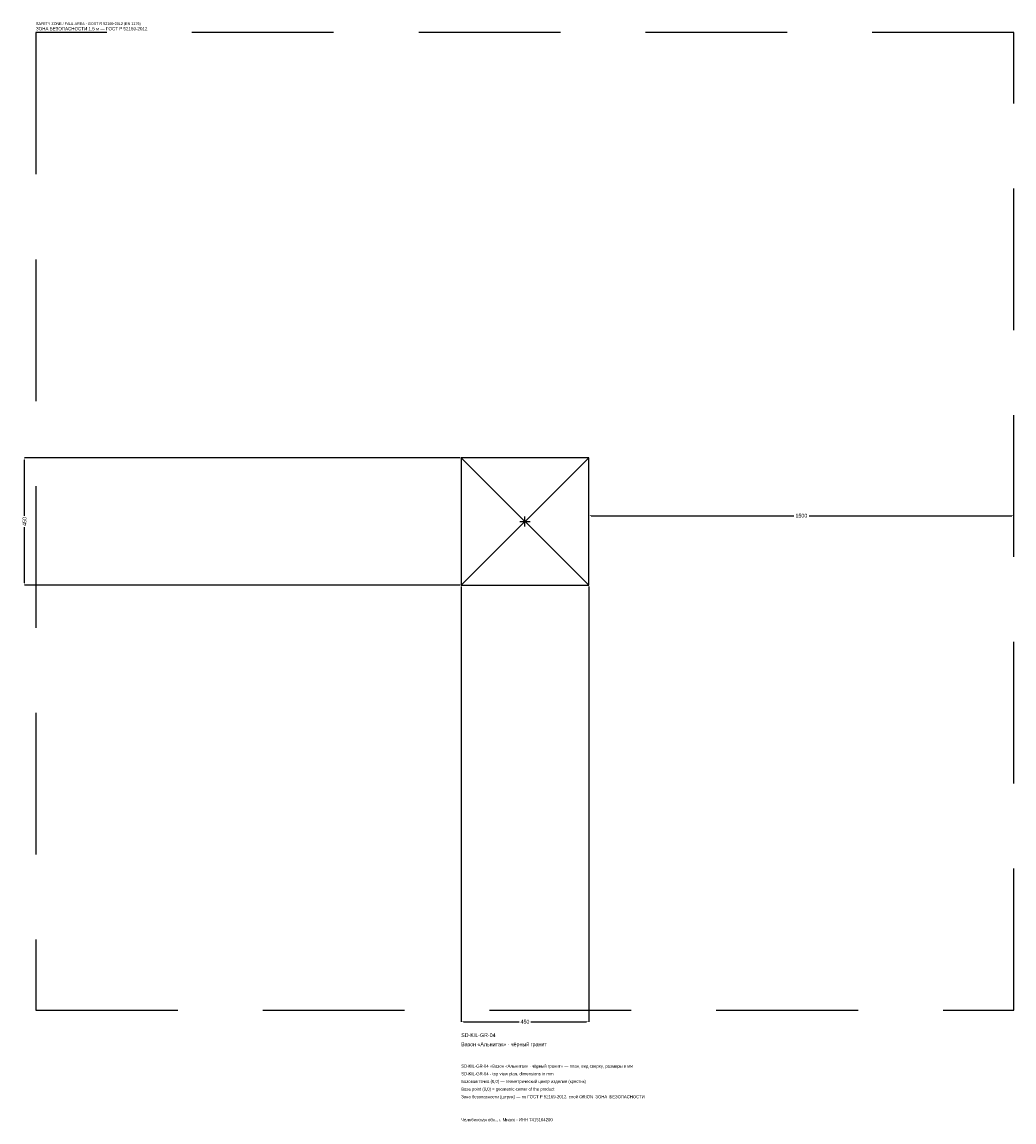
# Model space of a CAD drawing. Header units: metres. Extents: x -1774 to 1725, y -2119 to 1763.
import ezdxf

# ---------------------------------------------------------------- set-up
doc = ezdxf.new("R2010")
doc.units = ezdxf.units.M
doc.linetypes.add('DASHED', pattern=[800, 500, -300])
for name, color, linetype in [('ЗСК_ДАННЫЕ', 3, 'Continuous'), ('ЗСК_ЗОНА_БЕЗОПАСНОСТИ', 1, 'Continuous'), ('ЗСК_КОНТУР', 7, 'Continuous'), ('ЗСК_РАЗМЕРЫ', 8, 'Continuous')]:
    doc.layers.add(name, color=color, linetype=linetype)
doc.dimstyles.new('ORION', dxfattribs={"dimtxt": 13.5, "dimasz": 8.1, "dimexe": 1.25, "dimexo": 4.05, "dimtad": 1, "dimdec": 0, "dimcen": 2.5, "dimazin": 3, "dimtfac": 1, "dimtmove": 0, "dimatfit": 3})

# ---------------------------------------------------------------- blocks, each defined once
blk = doc.blocks.new('_CLOSEDFILLED')
at = {"color": 0, "linetype": 'BYBLOCK'}
blk.add_solid([(-1, 0.16), (0, 0), (-1, -0.16)], dxfattribs=at)
blk = doc.blocks.new('*D1')
for p, q in [((-225, -229.05), (-225, -1765.5)), ((225, -229.05), (225, -1765.5)), ((-216.9, -1765.5), (-20.25, -1765.5)), ((20.25, -1765.5), (216.9, -1765.5))]:
    blk.add_line(p, q)
at = {"layer": 'Defpoints'}
for p in [(-225, -225), (225, -225), (-225, -1765.5)]:
    blk.add_point(p, dxfattribs=at)
at = {"layer": 'ЗСК_РАЗМЕРЫ', "xscale": 8.1, "yscale": 8.1, "rotation": 180}
blk.add_blockref('_CLOSEDFILLED', (-225, -1765.5), dxfattribs=at)
at = {"layer": 'ЗСК_РАЗМЕРЫ', "xscale": 8.1, "yscale": 8.1}
blk.add_blockref('_CLOSEDFILLED', (225, -1765.5), dxfattribs=at)
at = {"layer": 'ЗСК_РАЗМЕРЫ', "insert": (0, -1765.5), "char_height": 13.5, "attachment_point": 5}
blk.add_mtext('450', dxfattribs=at)
blk = doc.blocks.new('*D2')
for p, q in [((-229.05, 225), (-1765.5, 225)), ((-1765.5, 20.25), (-1765.5, 216.9)), ((-1765.5, -216.9), (-1765.5, -20.25)), ((-229.05, -225), (-1765.5, -225))]:
    blk.add_line(p, q)
at = {"layer": 'Defpoints'}
for p in [(-225, 225), (-1765.5, -225), (-225, -225)]:
    blk.add_point(p, dxfattribs=at)
at = {"layer": 'ЗСК_РАЗМЕРЫ', "xscale": 8.1, "yscale": 8.1}
for p, rotation in [((-1765.5, 225), 90), ((-1765.5, -225), 270)]:
    blk.add_blockref('_CLOSEDFILLED', p, dxfattribs=dict(at, rotation=rotation))
at = {"layer": 'ЗСК_РАЗМЕРЫ', "insert": (-1765.5, 0), "char_height": 13.5, "attachment_point": 5, "rotation": 90}
blk.add_mtext('450', dxfattribs=at)
blk = doc.blocks.new('*D3')
for p, q in [((225, 4.05), (225, 20.25)), ((233.1, 20.25), (948, 20.25)), ((1002, 20.25), (1716.9, 20.25)), ((1725, 4.05), (1725, 20.25))]:
    blk.add_line(p, q)
at = {"layer": 'Defpoints'}
for p in [(225, 20.25), (225, 0), (1725, 0)]:
    blk.add_point(p, dxfattribs=at)
at = {"layer": 'ЗСК_РАЗМЕРЫ', "xscale": 8.1, "yscale": 8.1, "rotation": 180}
blk.add_blockref('_CLOSEDFILLED', (225, 20.25), dxfattribs=at)
at = {"layer": 'ЗСК_РАЗМЕРЫ', "xscale": 8.1, "yscale": 8.1}
blk.add_blockref('_CLOSEDFILLED', (1725, 20.25), dxfattribs=at)
at = {"layer": 'ЗСК_РАЗМЕРЫ', "insert": (975, 20.25), "char_height": 13.5, "attachment_point": 5}
blk.add_mtext('1500', dxfattribs=at)
blk = doc.blocks.new('ОРИОН SD-KIL-GR-04 Вазон Альнитак · чёрный гранит')
at = {"layer": 'ЗСК_ЗОНА_БЕЗОПАСНОСТИ', "linetype": 'DASHED'}
blk.add_lwpolyline([(-1725, -1725), (1725, -1725), (1725, 1725), (-1725, 1725)], close=True, dxfattribs=at)
at = {"layer": 'ЗСК_КОНТУР'}
for p, q in [((-225, -225), (225, 225)), ((-225, 225), (225, -225))]:
    blk.add_line(p, q, dxfattribs=at)
blk.add_lwpolyline([(-225, -225), (225, -225), (225, 225), (-225, 225)], close=True, dxfattribs=at)
at = {"layer": 'ЗСК_РАЗМЕРЫ'}
for p, q in [((-18, 0), (18, 0)), ((0, -18), (0, 18))]:
    blk.add_line(p, q, dxfattribs=at)
at = {"layer": 'ЗСК_ДАННЫЕ'}
for tag, p in [('АРТИКУЛ', (-225, -1819.5)), ('НАИМЕНОВАНИЕ', (-225, -1851.9))]:
    blk.add_attdef(tag, p, '', height=13.5, dxfattribs=at)
at = {"layer": 'ЗСК_ДАННЫЕ', "flags": 1}
for tag, p in [('ПРОИЗВОДИТЕЛЬ', (-225, -1884.3)), ('ТЕЛЕФОН', (-225, -1916.7)), ('САЙТ', (-225, -1981.5)), ('АДРЕС', (-225, -2013.9)), ('РЕКВИЗИТЫ', (-225, -2046.3)), ('ГАБАРИТЫ', (-225, -2078.7)), ('ЗОНА_БЕЗОПАСНОСТИ', (-225, -2111.1))]:
    blk.add_attdef(tag, p, '', height=13.5, dxfattribs=at)
at = {"layer": 'ЗСК_ЗОНА_БЕЗОПАСНОСТИ', "color": 1}
for s, height, p in [('SAFETY ZONE / FALL AREA - GOST R 52169-2012 (EN 1176)', 9.45, (-1725, 1752)), ('ЗОНА БЕЗОПАСНОСТИ 1,5 м — ГОСТ Р 52169-2012', 11.475, (-1725, 1733.1))]:
    blk.add_text(s, height=height, dxfattribs=at).set_placement(p)
at = {"layer": 'ЗСК_РАЗМЕРЫ'}
dim = blk.add_linear_dim(base=(-1765.5, -225), p1=(-225, -225), p2=(-225, 225), angle=90, dimstyle='ORION', dxfattribs=at)
dim.commit()
dim.dimension.update_dxf_attribs({"geometry": '*D2', "text_midpoint": (-1765.5, 0)})
for base, p1, p2, picture, middle in [((225, 20.2), (225, 0), (1725, 0), '*D3', (975, 20.2)), ((-225, -1765.5), (-225, -225), (225, -225), '*D1', (0, -1765.5))]:
    dim = blk.add_linear_dim(base=base, p1=p1, p2=p2, dimstyle='ORION', dxfattribs=at)
    dim.commit()
    dim.dimension.update_dxf_attribs({"geometry": picture, "text_midpoint": middle})

msp = doc.modelspace()

# ---------------------------------------------------------------- block references
msp.add_blockref('ОРИОН SD-KIL-GR-04 Вазон Альнитак · чёрный гранит', (0, 0)).add_auto_attribs({'АРТИКУЛ': 'SD-KIL-GR-04', 'НАИМЕНОВАНИЕ': 'Вазон «Альнитак» · чёрный гранит'})

# ---------------------------------------------------------------- texts
at = {"layer": 'ЗСК_ДАННЫЕ', "color": 3}
for s, p in [('SD-KIL-GR-04 «Вазон «Альнитак» · чёрный гранит» — план, вид сверху, размеры в мм', (-225, -1927.5)), ('SD-KIL-GR-04 - top view plan, dimensions in mm', (-225, -1954.5)), ('Челябинская обл., г. Миасс · ИНН 7415104200', (-225, -2116.5))]:
    msp.add_text(s, height=10.8, dxfattribs=at).set_placement(p)
at = {"layer": 'ЗСК_ДАННЫЕ', "color": 7}
for s, p in [('Базовая точка (0,0) — геометрический центр изделия (крестик)', (-225, -1981.5)), ('Base point (0,0) = geometric center of the product', (-225, -2008.5))]:
    msp.add_text(s, height=10.8, dxfattribs=at).set_placement(p)
at = {"layer": 'ЗСК_ДАННЫЕ', "color": 1}
msp.add_text('Зона безопасности (штрих) — по ГОСТ Р 52169-2012, слой ORION_ЗОНА_БЕЗОПАСНОСТИ', height=10.8, dxfattribs=at).set_placement((-225, -2035.5))

doc.saveas('drawing.dxf')
